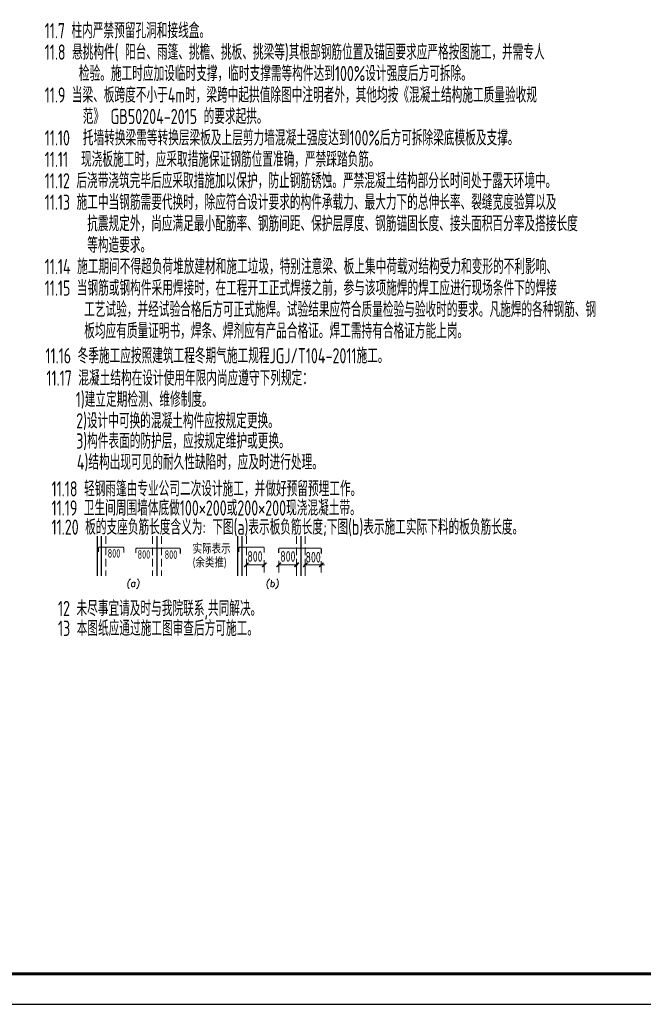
# Model space of a CAD drawing. Extents: x -302077 to 107904, y -9283 to 295706.
# Tile 36 of 256: x -208486 to -188020, y 52114 to 84425. Entities that reach past the tile are written whole.
import ezdxf
from ezdxf.enums import TextEntityAlignment as Align

# ---------------------------------------------------------------- set-up
doc = ezdxf.new("R2010")
doc.units = 0
doc.header["$LTSCALE"] = 500
doc.header["$MEASUREMENT"] = 0
doc.linetypes.add('ACAD_ISO04W100', pattern=[30.5, 24, -3, 0.5, -3])
doc.linetypes.add('DASHED', pattern=[0.75, 0.5, -0.25])
doc.layers.get('0').update_dxf_attribs({"linetype": 'CONTINUOUS'})
doc.layers.get('Defpoints').update_dxf_attribs({"linetype": 'CONTINUOUS'})
doc.layers.add('BEAM', color=4, linetype='DASHED', lineweight=0)
doc.layers.add('DIM', color=3, linetype='CONTINUOUS', lineweight=0)
for name, color, linetype in [('OUTSIDS', 3, 'CONTINUOUS'), ('PUB_TITLE', 4, 'CONTINUOUS'), ('TEXT', 7, 'CONTINUOUS'), ('TIX', 1, 'ACAD_ISO04W100')]:
    doc.layers.add(name, color=color, linetype=linetype)
doc.styles.add('DIM280', font='tssdeng.shx', dxfattribs={"width": 0.628, "height": 280, "bigfont": 'tssdchn.shx'})
doc.styles.add('ITALICC', font='italicc', dxfattribs={"height": 350})
doc.styles.add('TSSD_Dimension', font='tssdeng.shx', dxfattribs={"width": 0.7, "bigfont": 'hztxt.shx'})
doc.styles.add('TSSD_Norm', font='tssdeng.shx', dxfattribs={"bigfont": 'hztxt.shx'})
doc.styles.add('图名300', font='tssdeng.shx', dxfattribs={"width": 0.8, "height": 300, "bigfont": 'tssdchn.shx'})

# ---------------------------------------------------------------- blocks, each defined once
blk = doc.blocks.new('_ArchTick')
at = {"color": 0, "linetype": 'ByBlock', "const_width": 0.5}
blk.add_lwpolyline([(-0.71, -0.71), (0.71, 0.71)], dxfattribs=at)
blk = doc.blocks.new('wrtgtg')
at = {"layer": 'PUB_TITLE'}
blk.add_lwpolyline([(-75296, -5841), (8804, -5841), (8804, 53559), (-75296, 53559)], close=True, dxfattribs=at)
at = {"layer": 'PUB_TITLE', "const_width": 100}
blk.add_lwpolyline([(-72796, -4841), (7804, -4841), (7804, 52559), (-72796, 52559)], close=True, dxfattribs=at)

msp = doc.modelspace()

# ---------------------------------------------------------------- linework, layer by layer
at = {"layer": 'BEAM'}
for p, q in [((-205657.746, 67479.905), (-205657.746, 66177.502)), ((-204125.121, 67479.905), (-204125.121, 66177.502)), ((-203837.121, 67479.905), (-203837.121, 66177.502)), ((-201046.918, 67479.905), (-201046.918, 66177.502)), ((-199400.352, 67479.905), (-199400.352, 66177.502)), ((-199112.352, 67479.905), (-199112.352, 66177.502))]:
    msp.add_line(p, q, dxfattribs=at)
at = {"layer": 'Defpoints', "color": 0, "linetype": 'ByBlock'}
msp.add_point((-205038.273, 67104.51), dxfattribs=at)
at = {"layer": 'DIM'}
for p, q in [((-201046.918, 66703.626), (-201046.918, 66284.878)), ((-200459.344, 66685.76), (-200459.344, 66284.878)), ((-199986.457, 66671.337), (-199986.457, 66285.76)), ((-199400.352, 66671.337), (-199400.352, 66285.76)), ((-199400.352, 66671.337), (-199400.352, 66285.76)), ((-199112.352, 66671.337), (-199112.352, 66285.76)), ((-199112.352, 66671.337), (-199112.352, 66285.76)), ((-198586.827, 66653.472), (-198586.827, 66285.76)), ((-201046.918, 66534.878), (-200459.344, 66534.878)), ((-199986.457, 66535.76), (-199400.352, 66535.76)), ((-199400.352, 66535.76), (-199356.352, 66535.76)), ((-199156.352, 66535.76), (-199112.352, 66535.76)), ((-199112.352, 66535.76), (-198586.827, 66535.76)), ((-199112.352, 66535.76), (-199068.352, 66535.76)), ((-198586.827, 66535.76), (-198486.827, 66535.76))]:
    msp.add_line(p, q, dxfattribs=at)
at = {"layer": 'OUTSIDS'}
for p, q in [((-205945.746, 67479.905), (-205945.746, 66177.502)), ((-201334.918, 67479.905), (-201334.918, 66177.502))]:
    msp.add_line(p, q, dxfattribs=at)
at = {"layer": 'OUTSIDS', "const_width": 36}
for points in [[(-205905.163, 66953.626), (-205905.163, 67079.76, -0.414213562), (-205869.163, 67115.76), (-205106.173, 67115.76, -0.414213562), (-205070.173, 67079.76), (-205070.173, 66935.76)], [(-204676.513, 66921.337), (-204676.513, 67047.472, -0.414213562), (-204640.513, 67083.472), (-203251.098, 67083.472, -0.414213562), (-203215.098, 67047.472), (-203215.098, 66903.472)], [(-201294.335, 66953.626), (-201294.335, 67079.76, -0.414213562), (-201258.335, 67115.76), (-200495.344, 67115.76, -0.414213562), (-200459.344, 67079.76), (-200459.344, 66935.76)], [(-199986.457, 66921.337), (-199986.457, 67047.472, -0.414213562), (-199950.457, 67083.472), (-198622.827, 67083.472, -0.414213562), (-198586.827, 67047.472), (-198586.827, 66903.472)]]:
    msp.add_lwpolyline(points, format="xyb", dxfattribs=at)
at = {"layer": 'OUTSIDS'}
msp.add_lwpolyline([(-202929.796, 66817.487, 0, 0, 0), (-202054.229, 66817.487, 58, 0, 0), (-201670.013, 66817.487, 0, 0, 0)], format="xyseb", dxfattribs=at)
at = {"layer": 'TIX'}
for p, q in [((-205807.397, 67479.905), (-205807.397, 66177.502)), ((-203981.121, 67479.905), (-203981.121, 66177.502)), ((-201190.918, 67479.905), (-201190.918, 66177.502)), ((-199256.352, 67479.905), (-199256.352, 66177.502))]:
    msp.add_line(p, q, dxfattribs=at)

# ---------------------------------------------------------------- block references
msp.add_blockref('wrtgtg', (-175812.208, 57955.467))
at = {"layer": 'DIM', "xscale": 100, "yscale": 100, "zscale": 100, "rotation": 180}
for p in [(-201046.918, 66534.878), (-199986.457, 66535.76), (-198586.827, 66535.76)]:
    msp.add_blockref('_ArchTick', p, dxfattribs=at)
at = {"layer": 'DIM', "xscale": 100, "yscale": 100, "zscale": 100}
for p in [(-200459.344, 66534.878), (-199400.352, 66535.76), (-199400.352, 66535.76), (-199112.352, 66535.76), (-199112.352, 66535.76)]:
    msp.add_blockref('_ArchTick', p, dxfattribs=at)

# ---------------------------------------------------------------- texts
at = {"layer": 'DIM', "color": 7, "char_height": 350, "attachment_point": 5, "style": 'TSSD_Dimension'}
for insert in [(-200764.624, 66809.878), (-199684.828, 66810.76), (-198855.023, 66784.838)]:
    msp.add_mtext('\\A1;800', dxfattribs=dict(at, insert=insert))
at = {"layer": 'OUTSIDS', "style": '图名300', "width": 0.8}
for s, p in [('实际表示', (-202811.652, 66900.645)), ('(余类推)', (-202806.265, 66451.709))]:
    msp.add_text(s, height=300, dxfattribs=at).set_placement(p)
at = {"layer": 'OUTSIDS', "style": 'ITALICC', "oblique": 352}
for s, p in [('(a)', (-204987.59, 65817.804)), ('(b)', (-200418.206, 65817.804))]:
    msp.add_text(s, height=220, dxfattribs=at).set_placement(p)
at = {"layer": 'OUTSIDS', "char_height": 280, "attachment_point": 5, "style": 'DIM280'}
for insert in [(-205389.603, 66911.089), (-204408.615, 66875.651), (-203520.489, 66870.464)]:
    msp.add_mtext('800', dxfattribs=dict(at, insert=insert))
at = {"layer": 'TEXT', "style": 'TSSD_Norm', "width": 0.7}
for s, p in [('11.7 柱内严禁预留孔洞和接线盒。', (-207665.602, 83814.769)), ('1)当后砌填充墙高度超过4m时，应在墙高中部设置一道与框架柱、剪力墙及构造柱拉结的，且沿墙全长贯通的水平系梁。', (-228099.086, 83557.768)), ('11.8 悬挑构件( 阳台、雨篷、挑檐、挑板、挑梁等)其根部钢筋位置及锚固要求应严格按图施工，并需专人', (-207665.602, 83110.923)), ('3)当水平系梁与门窗洞顶过梁标高相近时，应与过梁合并设置，截面尺寸及配筋取水平系梁与过梁之大值，做法参见国标', (-228099.086, 82150.075)), ('检验。施工时应加设临时支撑，临时支撑需等构件达到100%%%设计强度后方可拆除。', (-206542.678, 82407.077)), ('11.9 当梁、板跨度不小于4m时，梁跨中起拱值除图中注明者外，其他均按《混凝土结构施工质量验收规', (-207665.602, 81703.231)), ('图集12G614-1第19、20页。当水平系梁被门窗洞口切断时，水平系梁纵筋应锚入洞边构造柱中或与洞边抱框拉结牢固。', (-227523.285, 81446.229)), ('范》 GB50204-2015 的要求起拱。', (-206416.915, 80999.384)), ('11.10  托墙转换梁需等转换层梁板及上层剪力墙混凝土强度达到100%%%后方可拆除梁底模板及支撑。', (-207665.602, 80295.538)), ('5)框架柱（或剪力墙）预留水平系梁钢筋做法详见国际图集12G614-1第10页。框架柱（或剪力墙）预留的压顶圈梁钢筋', (-228099.086, 80038.537)), ('11.11  现浇板施工时，应采取措施保证钢筋位置准确，严禁踩踏负筋。', (-207665.602, 79591.692)), ('11.12 后浇带浇筑完毕后应采取措施加以保护，防止钢筋锈蚀。严禁混凝土结构部分长时间处于露天环境中。', (-207665.602, 78887.846)), ('11.13 施工中当钢筋需要代换时，除应符合设计要求的构件承载力、最大力下的总伸长率、裂缝宽度验算以及', (-207665.602, 78184)), ('1)后砌填充墙门窗洞口顶部应设置钢筋混凝土过梁，过梁可按"现浇钢筋混凝土过梁"和"过梁选用表"选用。', (-228369.974, 77609.217)), ('抗震规定外，尚应满足最小配筋率、钢筋间距、保护层厚度、钢筋锚固长度、接头面积百分率及搭接长度', (-206270.609, 77480.154)), ('2)当洞口上方有梁通过，且该梁底与门窗洞顶距离过近、放不下过量时，可直接在梁下挂板，做法可参照"梁底', (-228369.974, 76905.371)), ('等构造要求。', (-206270.609, 76776.308)), ('11.14 施工期间不得超负荷堆放建材和施工垃圾，特别注意梁、板上集中荷载对结构受力和变形的不利影响、', (-207665.602, 76072.461)), ('11.15 当钢筋或钢构件采用焊接时，在工程开工正式焊接之前，参与该项施焊的焊工应进行现场条件下的焊接', (-207665.602, 75368.615)), ('3)当过梁遇柱或剪力墙其搁置长度不满足要求时，柱或剪力墙应预留过梁钢筋，做法详见国标图集12G614-1第10页。', (-228279.088, 75346.679)), ('工艺试验，并经试验合格后方可正式施焊。试验结果应符合质量检验与验收时的要求。凡施焊的各种钢筋、钢', (-206368.444, 74664.769)), ('蒸压加气混凝土砌块墙体门窗洞口宽度不大于2m时，洞边应设抱框；烧结普通砖、多孔砖、空心砖墙体门窗洞口', (-227020.547, 73826.774)), ('板均应有质量证明书，焊条、焊剂应有产品合格证。焊工需持有合格证方能上岗。', (-206368.444, 73960.923)), ('宽度大于1.5m不大于2m时，洞边应设抱框;当门窗洞口宽度大于2m时，洞边应设构造柱，做法详见国标图集', (-227020.547, 73183.774)), ('11.16 冬季施工应按照建筑工程冬期气施工规程JGJ/T104-2011施工。', (-207640.095, 73146.312)), ('12G614-1第17页。外墙窗洞下部做法应按建筑图施工，当建筑图未表示时，可设水平现浇带，截面尺寸为墙', (-227099.982, 72558.928)), ('11.17 混凝土结构在设计使用年限内尚应遵守下列规定：', (-207608.398, 72413.704)), ('1)建立定期检测、维修制度。', (-206644.149, 71711.477)), ('10.1.7 当电梯井道采用砌体砌筑时，应按电梯厂家要求，在电梯门洞顶部和电梯导轨支架预埋件相应位置设置圈梁，', (-228279.088, 71062.456)), ('2)设计中可换的混凝土构件应按规定更换。', (-206632.819, 71010.596)), ('3)构件表面的防护层，应按规定维护或更换。', (-206632.819, 70348.227)), ('10.1.8 当后砌填充墙墙肢长度小于240mm无法砌筑时，可采用C25混凝土浇筑，做法详见国标图集12G614-1', (-228260.562, 69672.09)), ('4)结构出现可见的耐久性缺陷时，应及时进行处理。', (-206609.099, 69655.326)), ('11.18 轻钢雨篷由专业公司二次设计施工，并做好预留预埋工作。', (-207439.443, 68780.086)), ('10.1.9 楼梯间和人流通道的填充墙，应采用钢丝网砂浆面层加强。钢丝网规格为\x824,50x50,砂浆面层厚度20。', (-228260.562, 68264.397)), ('11.19 卫生间周围墙体底做100×200或200×200现浇混凝土带。', (-207439.443, 68151.338)), ('11.20 板的支座负筋长度含义为: 下图(a)表示板负筋长度;下图(b)表示施工实际下料的板负筋长度。', (-207439.443, 67522.59)), ('2)后砌填充墙应在主体结构施工完毕后自上而下逐层砌筑，特别是悬挑构件上的填充墙必须自上而下砌筑。', (-228325.99, 65416.946)), ('12 未尽事宜请及时与我院联系,共同解决。', (-207230.443, 64854.086)), ('10.2.1 所有建筑幕墙均应严格按照《玻璃幕墙工程技术规范》JGJ102-2003等现行国家（行业）有关规范或标准', (-228224.151, 64046.328)), ('13 本图纸应通过施工图审查后方可施工。', (-207230.443, 64201.086)), ('10.2.2 幕墙设计完成后，应有结构设计人复核与幕墙相连的结构主体的安全性，经设计人确认无误后方可施工。幕墙本', (-228224.151, 62638.636))]:
    msp.add_text(s, height=500, dxfattribs=at).set_placement(p)
msp.add_text('4)当墙体顶部为自由端时，应在墙体顶部设置一道压顶圈梁，圈梁截面尺寸为200x200，纵筋为4\x8412，箍筋为\x846@200。', height=500, dxfattribs=at).set_placement((-228099.086, 80742.383), align=Align.BOTTOM_LEFT)

doc.saveas('drawing.dxf')
